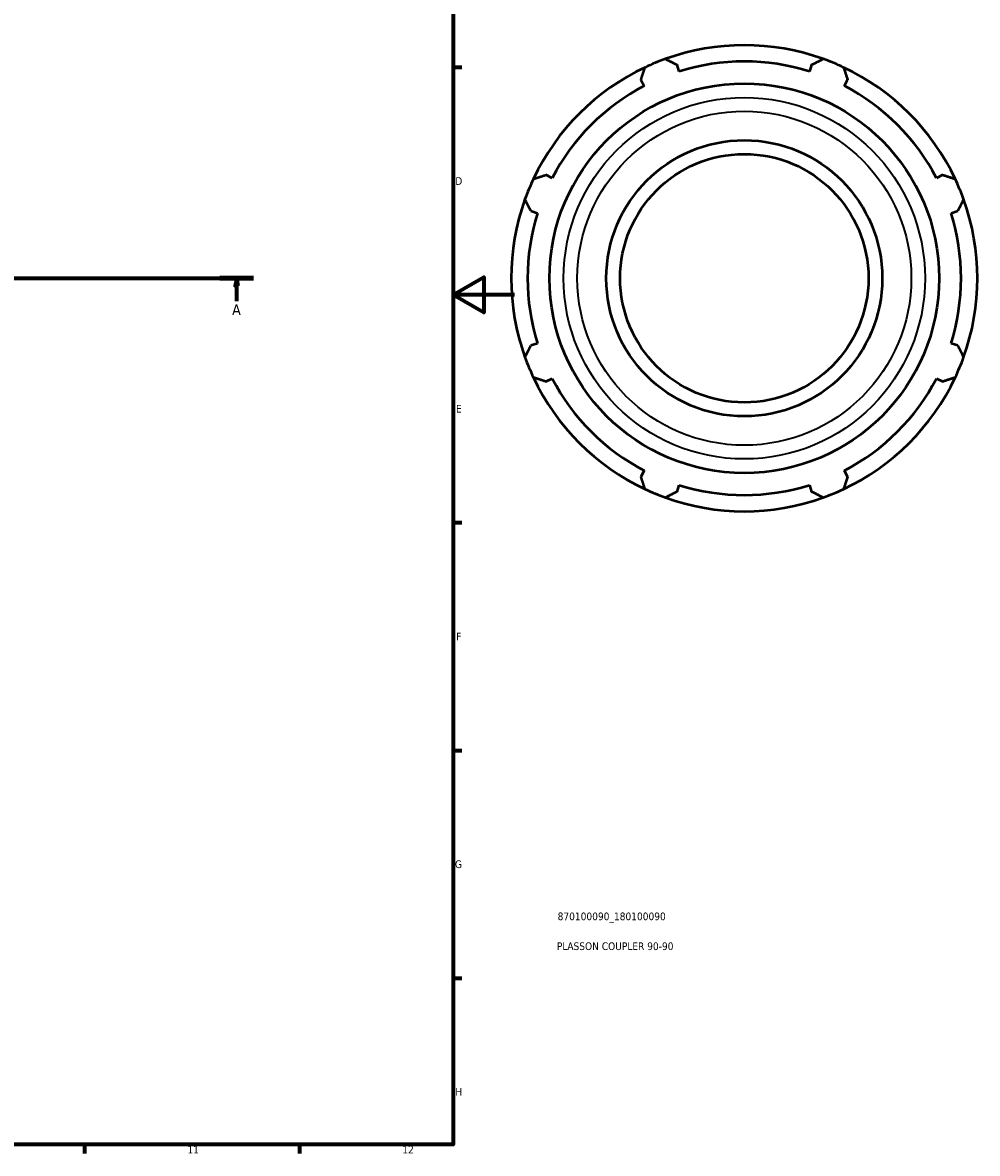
# Model space of a CAD drawing. Header units: millimetres. Extents: x -147 to 1164, y -57 to 752.
# Tile 5 of 6: x 681 to 992, y 17 to 386. Entities that reach past the tile are written whole.
import ezdxf

# ---------------------------------------------------------------- set-up
doc = ezdxf.new("R2010")
doc.units = ezdxf.units.MM
doc.linetypes.add('CHAIN', pattern=[0.7087, 0.4724, -0.0591, 0.1181, -0.0591])
for name, color, linetype, lineweight in [('Border (ISO)', 7, 'Continuous', 70), ('Section Line (ISO)', 7, 'CHAIN', 70), ('Title (ISO)', 7, 'Continuous', 50), ('Visible (ISO)', 7, 'Continuous', 50), ('Visible Narrow (ISO)', 7, 'Continuous', 35)]:
    doc.layers.add(name, color=color, linetype=linetype, lineweight=lineweight)
doc.styles.add('Label Text (ISO)', font='tahoma.ttf')
doc.styles.add('Note Text (ISO)', font='tahoma.ttf')

# ---------------------------------------------------------------- blocks, each defined once
blk = doc.blocks.new('Borders Default Border')
at = {"layer": 'Border (ISO)'}
for p, q in [((821, 371.25), (823.9, 371.25)), ((821, 222.75), (823.9, 222.75)), ((821, 148.5), (823.9, 148.5)), ((821, 74.25), (823.9, 74.25)), ((700.83, 20), (700.83, 17.1)), ((770.92, 20), (770.92, 17.1))]:
    blk.add_line(p, q, dxfattribs=at)
at = {"layer": 'Border (ISO)', "flags": 128}
for points in [[(20, 20), (20, 574), (821, 574), (821, 20), (20, 20)], [(841, 297), (821, 297), (831, 302.77), (831, 291.23), (821, 297)]]:
    blk.add_lwpolyline(points, dxfattribs=at)
at = {"layer": 'Border (ISO)', "color": 232, "true_color": 0xca0064, "char_height": 2.5, "attachment_point": 7, "style": 'Note Text (ISO)'}
for s, insert in [('D', (821.73, 332.88)), ('E', (821.94, 258.63)), ('F', (822, 184.38)), ('G', (821.61, 110.08)), ('H', (821.74, 35.88)), ('11', (734.37, 17.1)), ('12', (804.46, 17.1))]:
    blk.add_mtext(s, dxfattribs=dict(at, insert=insert))
blk = doc.blocks.new('Title Blocks ISO')
at = {"layer": 'Title (ISO)', "color": 232, "true_color": 0xca0064, "style": 'Note Text (ISO)'}
for tag, p in [('PART_NUMBER_001', (34.1, 73.13)), ('DESCRIPTION_001', (33.84, 63.4))]:
    blk.add_attdef(tag, p, '', height=2.5, dxfattribs=at)
blk = doc.blocks.new('2dTransSection0')
at = {"layer": 'Section Line (ISO)', "linetype": 'CHAIN'}
blk.add_line((245.08, 302.43), (755.98, 302.43), dxfattribs=at)
at = {"layer": 'Section Line (ISO)', "linetype": 'Continuous', "lineweight": 140}
blk.add_line((744.92, 302.43), (755.98, 302.43), dxfattribs=at)
at = {"layer": 'Section Line (ISO)', "linetype": 'Continuous'}
for p, q in [((750.45, 302.43), (749.95, 299.93)), ((750.45, 299.93), (750.45, 302.43)), ((750.95, 299.93), (750.45, 302.43)), ((749.95, 299.93), (750.95, 299.93)), ((750.45, 294.97), (750.45, 299.93))]:
    blk.add_line(p, q, dxfattribs=at)
at = {"layer": 'Section Line (ISO)', "linetype": 'Continuous', "flags": 128}
blk.add_lwpolyline([(750.95, 299.93), (750.45, 302.43), (749.95, 299.93), (750.95, 299.93)], dxfattribs=at)
at = {"layer": 'Section Line (ISO)'}
blk.add_solid([(750.95, 299.93), (750.45, 302.43), (749.95, 299.93), (750.95, 299.93)], dxfattribs=at)
at = {"layer": 'Section Line (ISO)', "insert": (748.96, 290.43), "char_height": 3.5, "attachment_point": 7, "style": 'Label Text (ISO)'}
blk.add_mtext('A', dxfattribs=at)

msp = doc.modelspace()

# ---------------------------------------------------------------- linework, layer by layer
at = {"layer": 'Visible (ISO)'}
for p, q in [((894.71, 369.836), (894.024, 372.011)), ((937.903, 372.011), (937.218, 369.836)), ((882.275, 367.144), (883.327, 365.121)), ((948.6, 365.121), (949.653, 367.144)), ((853.27, 335.064), (851.247, 336.117)), ((980.68, 336.117), (978.658, 335.064)), ((846.381, 324.367), (848.555, 323.681)), ((983.372, 323.681), (985.547, 324.367)), ((848.555, 281.173), (846.381, 280.488)), ((985.547, 280.488), (983.372, 281.173)), ((851.247, 268.738), (853.27, 269.791)), ((978.658, 269.791), (980.68, 268.738)), ((883.327, 239.733), (882.275, 237.711)), ((949.653, 237.711), (948.6, 239.733)), ((894.024, 232.844), (894.71, 235.019)), ((937.218, 235.019), (937.903, 232.844))]:
    msp.add_line(p, q, dxfattribs=at)
for radius in [63.515, 45, 40.5]:
    msp.add_circle((915.964, 302.427), radius, dxfattribs=at)
for radius, start, end in [(76, 70.20802, 109.79198), (76, 109.79198, 115.20802), (70.68, 72.5, 107.5), (76, 64.79198, 70.20802), (76, 115.20802, 154.79198), (76, 25.20802, 64.79198), (70.68, 117.5, 152.5), (70.68, 27.5, 62.5), (76, 154.79198, 160.20802), (76, 19.79198, 25.20802), (76, 160.20802, 199.79198), (76, 340.20802, 19.79198), (70.68, 162.5, 197.5), (70.68, 342.5, 17.5), (76, 199.79198, 205.20802), (76, 334.79198, 340.20802), (76, 205.20802, 244.79198), (70.68, 207.5, 242.5), (76, 295.20802, 334.79198), (70.68, 297.5, 332.5), (76, 244.79198, 250.20802), (70.68, 252.5, 287.5), (76, 289.79198, 295.20802), (76, 250.20802, 289.79198)]:
    msp.add_arc((915.964, 302.427), radius, start, end, dxfattribs=at)
for points, weights in [([(890.23, 373.938), (892.166, 372.955), (894.024, 372.011)], [1, 1.00195900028, 1.00310231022]), ([(937.903, 372.011), (939.762, 372.955), (941.698, 373.938)], [1.00310231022, 1.00195900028, 1]), ([(882.275, 367.144), (882.921, 369.125), (883.595, 371.19)], [1.00310231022, 1.00195900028, 1]), ([(948.333, 371.19), (949.006, 369.125), (949.653, 367.144)], [1, 1.00195900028, 1.00310231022]), ([(847.201, 334.796), (849.266, 335.47), (851.247, 336.117)], [1, 1.00195900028, 1.00310231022]), ([(980.68, 336.117), (982.662, 335.47), (984.726, 334.796)], [1.00310231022, 1.00195900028, 1]), ([(846.381, 324.367), (845.437, 326.225), (844.453, 328.161)], [1.00310231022, 1.00195900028, 1]), ([(987.474, 328.161), (986.491, 326.225), (985.547, 324.367)], [1, 1.00195900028, 1.00310231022]), ([(844.453, 276.693), (845.437, 278.629), (846.381, 280.488)], [1, 1.00195900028, 1.00310231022]), ([(985.547, 280.488), (986.491, 278.629), (987.474, 276.693)], [1.00310231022, 1.00195900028, 1]), ([(851.247, 268.738), (849.266, 269.385), (847.201, 270.059)], [1.00310231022, 1.00195900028, 1]), ([(984.726, 270.059), (982.662, 269.385), (980.68, 268.738)], [1, 1.00195900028, 1.00310231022]), ([(883.595, 233.665), (882.921, 235.729), (882.275, 237.711)], [1, 1.00195900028, 1.00310231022]), ([(949.653, 237.711), (949.006, 235.729), (948.333, 233.665)], [1.00310231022, 1.00195900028, 1]), ([(894.024, 232.844), (892.166, 231.9), (890.23, 230.917)], [1.00310231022, 1.00195900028, 1]), ([(941.698, 230.917), (939.762, 231.9), (937.903, 232.844)], [1, 1.00195900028, 1.00310231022])]:
    msp.add_rational_spline(points, weights, degree=2, dxfattribs=at)
at = {"layer": 'Visible Narrow (ISO)'}
for radius in [58.924, 54.448]:
    msp.add_circle((915.964, 302.427), radius, dxfattribs=at)

# ---------------------------------------------------------------- block references
msp.add_blockref('Borders Default Border', (0, 0))
msp.add_blockref('Title Blocks ISO', (821, 20)).add_auto_attribs({'PART_NUMBER_001': '870100090_180100090', 'DESCRIPTION_001': 'PLASSON COUPLER 90-90'})
at = {"layer": 'Section Line (ISO)'}
msp.add_blockref('2dTransSection0', (0, 0), dxfattribs=at)

doc.saveas('drawing.dxf')
